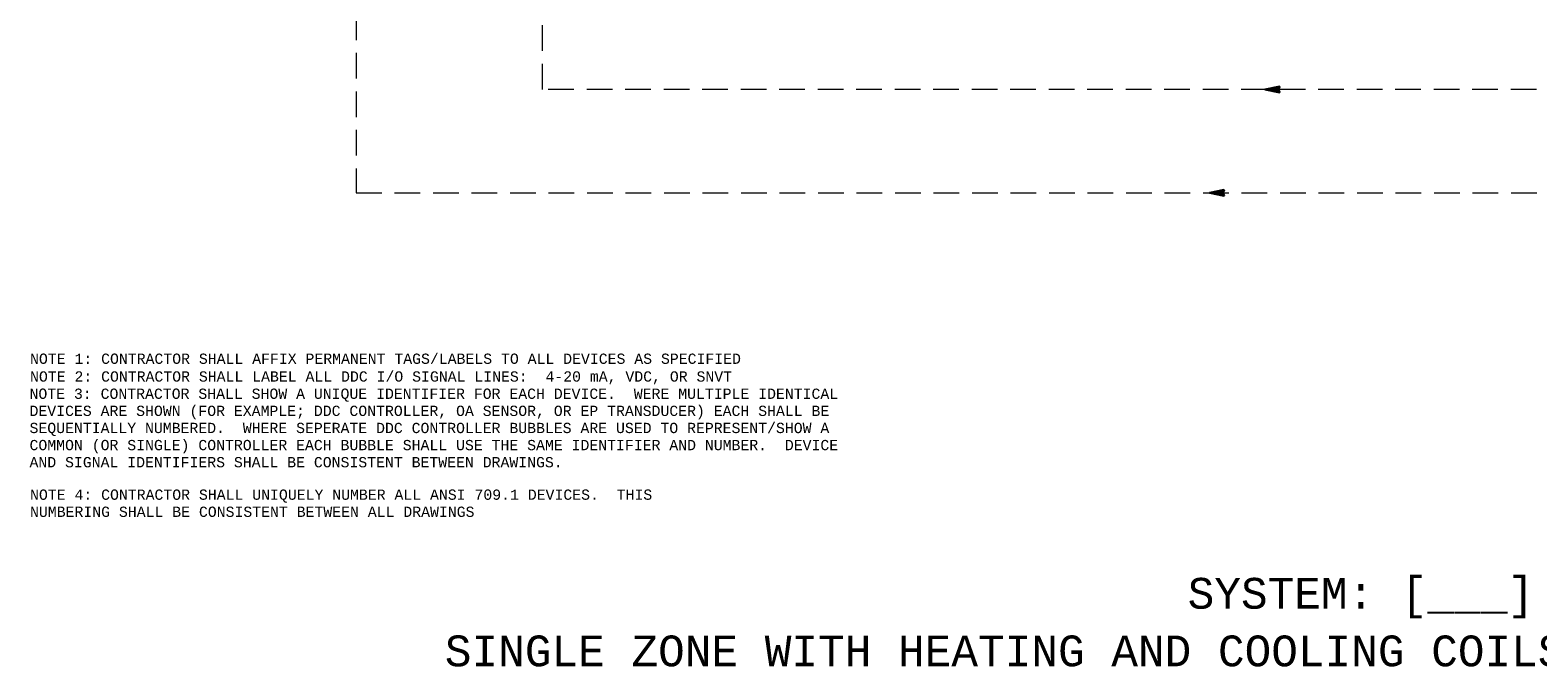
# Model space of a CAD drawing. Header units: inches. Extents: x 2.3 to 32.1, y 0.4 to 20.1.
# Tile 1 of 4: x 3.5 to 18.2, y 0.7 to 6.9. Entities that reach past the tile are written whole.
import ezdxf

# ---------------------------------------------------------------- set-up
doc = ezdxf.new("R2010")
doc.units = ezdxf.units.IN
doc.header["$MEASUREMENT"] = 0
doc.linetypes.add('HIDDEN', pattern=[0.375, 0.25, -0.125])
for name, color, linetype, lineweight in [('M-ANNO-NOTE', 2, 'Continuous', 30), ('M-ANNO-SYMB', 6, 'Continuous', 30), ('M-ANNO-TEXT', 2, 'Continuous', 30), ('M-DIAG-GRPH', 6, 'Continuous', 13)]:
    doc.layers.add(name, color=color, linetype=linetype, lineweight=lineweight)
doc.styles.add('CONTROLTXT', font='monotxt.shx')

msp = doc.modelspace()

# ---------------------------------------------------------------- linework, layer by layer
at = {"layer": 'M-ANNO-SYMB', "linetype": 'Continuous'}
for p, q in [((15.525, 6.299), (15.665, 6.329)), ((15.599, 6.315), (15.573, 6.289)), ((15.613, 6.318), (15.582, 6.287)), ((15.626, 6.321), (15.591, 6.285)), ((15.598, 6.314), (15.637, 6.275)), ((15.64, 6.323), (15.599, 6.283)), ((15.606, 6.316), (15.651, 6.272)), ((15.653, 6.326), (15.608, 6.281)), ((15.615, 6.318), (15.664, 6.269)), ((15.664, 6.326), (15.617, 6.279)), ((15.624, 6.32), (15.655, 6.289)), ((15.633, 6.322), (15.652, 6.302)), ((15.641, 6.324), (15.656, 6.31)), ((15.665, 6.329), (15.65, 6.299)), ((15.65, 6.326), (15.659, 6.317)), ((15.659, 6.327), (15.663, 6.324)), ((15.665, 6.269), (15.525, 6.299)), ((15.528, 6.299), (15.529, 6.298)), ((15.532, 6.3), (15.53, 6.298)), ((15.537, 6.301), (15.543, 6.295)), ((15.545, 6.303), (15.538, 6.296)), ((15.545, 6.303), (15.556, 6.292)), ((15.559, 6.306), (15.547, 6.294)), ((15.554, 6.305), (15.57, 6.289)), ((15.572, 6.309), (15.556, 6.292)), ((15.563, 6.307), (15.583, 6.286)), ((15.586, 6.312), (15.564, 6.29)), ((15.572, 6.309), (15.597, 6.283)), ((15.58, 6.311), (15.61, 6.281)), ((15.589, 6.312), (15.624, 6.278)), ((15.653, 6.305), (15.626, 6.277)), ((15.653, 6.294), (15.634, 6.275)), ((15.656, 6.287), (15.643, 6.274)), ((15.65, 6.299), (15.665, 6.269)), ((15.66, 6.28), (15.652, 6.272)), ((15.663, 6.273), (15.661, 6.27)), ((14.986, 5.291), (15.126, 5.321)), ((15.126, 5.261), (14.986, 5.291)), ((14.989, 5.292), (14.99, 5.29)), ((14.993, 5.293), (14.99, 5.29)), ((14.997, 5.294), (15.004, 5.287)), ((15.006, 5.296), (14.999, 5.288)), ((15.006, 5.296), (15.017, 5.285)), ((15.02, 5.298), (15.008, 5.287)), ((15.015, 5.297), (15.031, 5.282)), ((15.033, 5.301), (15.017, 5.285)), ((15.024, 5.299), (15.044, 5.279)), ((15.047, 5.304), (15.025, 5.283)), ((15.032, 5.301), (15.058, 5.276)), ((15.06, 5.307), (15.034, 5.281)), ((15.041, 5.303), (15.071, 5.273)), ((15.074, 5.31), (15.043, 5.279)), ((15.05, 5.305), (15.085, 5.27)), ((15.087, 5.313), (15.052, 5.277)), ((15.059, 5.307), (15.098, 5.267)), ((15.101, 5.316), (15.06, 5.275)), ((15.067, 5.309), (15.112, 5.264)), ((15.114, 5.319), (15.069, 5.273)), ((15.076, 5.31), (15.125, 5.261)), ((15.125, 5.319), (15.078, 5.272)), ((15.085, 5.312), (15.116, 5.281)), ((15.114, 5.297), (15.087, 5.27)), ((15.094, 5.314), (15.113, 5.295)), ((15.102, 5.316), (15.117, 5.302)), ((15.126, 5.321), (15.111, 5.291)), ((15.111, 5.318), (15.12, 5.309)), ((15.111, 5.291), (15.126, 5.261)), ((15.12, 5.32), (15.124, 5.316)), ((15.114, 5.286), (15.095, 5.268)), ((15.117, 5.279), (15.104, 5.266)), ((15.121, 5.272), (15.113, 5.264)), ((15.124, 5.265), (15.122, 5.262))]:
    msp.add_line(p, q, dxfattribs=at)
at = {"layer": 'M-DIAG-GRPH', "color": 6, "linetype": 'HIDDEN'}
for p, q in [((8.486, 6.299), (8.486, 9.432)), ((6.669, 8.529), (6.669, 5.291))]:
    msp.add_line(p, q, dxfattribs=at)
at = {"layer": 'M-DIAG-GRPH', "linetype": 'HIDDEN'}
for p, q in [((23.791, 6.299), (8.486, 6.299)), ((6.669, 5.291), (24.143, 5.291))]:
    msp.add_line(p, q, dxfattribs=at)

# ---------------------------------------------------------------- texts
at = {"layer": 'M-ANNO-NOTE', "style": 'CONTROLTXT'}
for s, p in [('NOTE 1: CONTRACTOR SHALL AFFIX PERMANENT TAGS/LABELS TO ALL DEVICES AS SPECIFIED', (3.494, 3.626)), ('NOTE 2: CONTRACTOR SHALL LABEL ALL DDC I/O SIGNAL LINES:  4-20 mA, VDC, OR SNVT', (3.494, 3.453))]:
    msp.add_text(s, height=0.1, dxfattribs=at).set_placement(p)
at = {"layer": 'M-ANNO-NOTE', "attachment_point": 1, "style": 'CONTROLTXT'}
for s, insert, char_height, width in [('NOTE 3: CONTRACTOR SHALL SHOW A UNIQUE IDENTIFIER FOR EACH DEVICE.  WERE MULTIPLE IDENTICAL DEVICES ARE SHOWN (FOR EXAMPLE; DDC CONTROLLER, OA SENSOR, OR EP TRANSDUCER) EACH SHALL BE SEQUENTIALLY NUMBERED.  WHERE SEPERATE DDC CONTROLLER BUBBLES ARE USED TO REPRESENT/SHOW A COMMON (OR SINGLE) CONTROLLER EACH BUBBLE SHALL USE THE SAME IDENTIFIER AND NUMBER.  DEVICE AND SIGNAL IDENTIFIERS SHALL BE CONSISTENT BETWEEN DRAWINGS.', (3.489, 3.385), 0.1, 8.1729), ('NOTE 4: CONTRACTOR SHALL UNIQUELY NUMBER ALL ANSI 709.1 DEVICES.  THIS NUMBERING SHALL BE CONSISTENT BETWEEN ALL DRAWINGS', (3.494, 2.402), 0.100026, 6.06824)]:
    msp.add_mtext(s, dxfattribs=dict(at, insert=insert, char_height=char_height, width=width))
at = {"layer": 'M-ANNO-TEXT', "style": 'CONTROLTXT'}
for s, p in [('SYSTEM: [___] ', (14.769, 1.241)), ('SINGLE ZONE WITH HEATING AND COOLING COILS CONTROL SCHEMATIC', (7.534, 0.68))]:
    msp.add_text(s, height=0.3, dxfattribs=at).set_placement(p)

doc.saveas('drawing.dxf')
